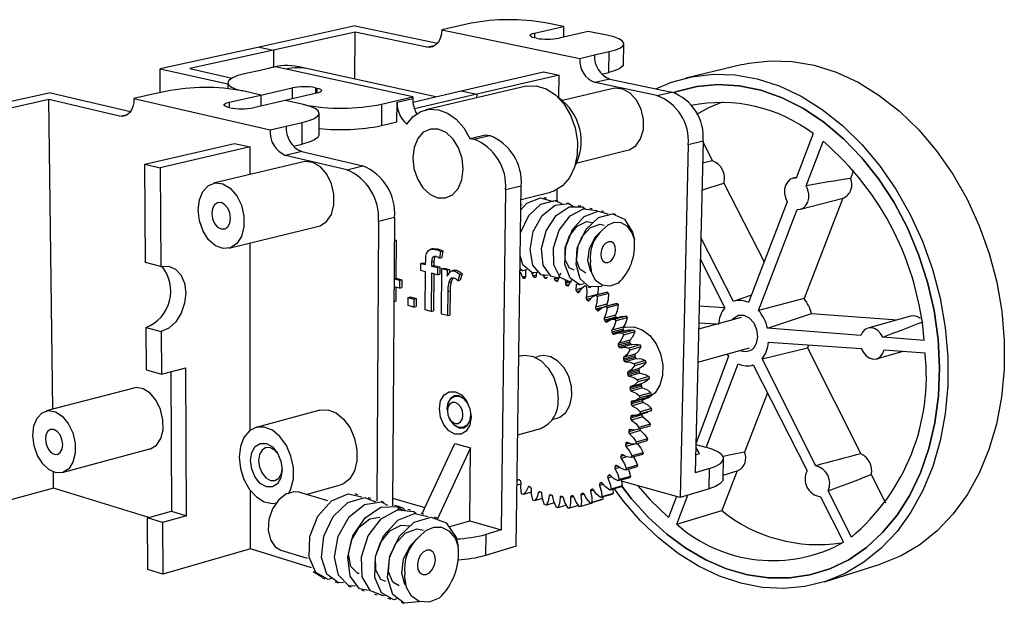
# Model space of a CAD drawing. Extents: x 0 to 226, y 0 to 147.
# Tile 4 of 4: x 173 to 226, y 116 to 147. Entities that reach past the tile are written whole.
import ezdxf

# ---------------------------------------------------------------- set-up
doc = ezdxf.new("R2010")
doc.units = 0
doc.layers.get('0').update_dxf_attribs({"linetype": 'CONTINUOUS'})

msp = doc.modelspace()

# ---------------------------------------------------------------- linework, layer by layer
at = {"color": 7, "linetype": 'CONTINUOUS'}
for p, q in [((197.15, 146.848), (196.358, 146.672)), ((202.145, 146.676), (201.156, 146.876)), ((190.892, 146.71), (185.69, 145.567)), ((190.882, 146.372), (186.468, 145.398)), ((190.87, 143.837), (190.882, 146.372)), ((194.747, 145.559), (190.882, 146.372)), ((190.892, 146.71), (195.334, 145.781)), ((196.358, 146.672), (195.562, 146.494)), ((195.562, 146.494), (203.014, 144.954)), ((200.57, 146.32), (202.145, 146.676)), ((203.472, 146.408), (201.896, 146.049)), ((202.145, 146.676), (202.135, 146.104)), ((204.475, 146.206), (203.472, 146.408)), ((200.678, 146.041), (200.596, 146.058)), ((205.369, 144.628), (205.39, 145.748)), ((185.69, 145.567), (180.348, 144.393)), ((186.468, 145.398), (181.954, 144.402)), ((185.69, 145.567), (186.468, 145.398)), ((186.468, 145.398), (186.467, 144.477)), ((203.814, 145.139), (204.61, 145.323)), ((204.589, 144.198), (204.61, 145.323)), ((203.014, 144.954), (203.814, 145.139)), ((180.356, 143.104), (180.348, 144.393)), ((180.348, 144.393), (184.006, 143.57)), ((181.954, 144.402), (184.233, 143.893)), ((185.753, 144.307), (184.913, 144.12)), ((186.589, 144.494), (185.753, 144.307)), ((193.992, 142.867), (186.589, 144.494)), ((188.42, 144.373), (187.834, 144.501)), ((195.239, 142.881), (188.42, 144.373)), ((196.611, 143.2), (201.058, 144.232)), ((201.058, 144.232), (201.897, 144.055)), ((204.191, 144.104), (204.589, 144.198)), ((211.81, 144.623), (208.736, 143.893)), ((184.006, 143.637), (184.007, 143.32)), ((201.897, 144.055), (197.447, 143.018)), ((201.878, 142.821), (201.897, 144.055)), ((204.644, 143.834), (203.845, 143.646)), ((207.181, 142.944), (203.845, 143.646)), ((204.644, 143.834), (207.981, 143.135)), ((174.433, 143.093), (168.784, 141.851)), ((174.433, 143.093), (178.747, 142.083)), ((180.661, 143.172), (179.799, 142.98)), ((185.787, 142.974), (184.811, 143.195)), ((185.787, 142.974), (187.486, 143.359)), ((188.799, 143.066), (187.099, 142.679)), ((188.734, 143.366), (188.816, 143.347)), ((194.001, 142.594), (196.611, 143.2)), ((200.113, 143.443), (194.703, 142.18)), ((196.611, 143.2), (197.447, 143.018)), ((204.826, 143.322), (202.088, 142.673)), ((207.181, 142.944), (207.981, 143.135)), ((174.343, 142.723), (169.548, 141.665)), ((174.546, 125.996), (174.343, 142.723)), ((178.149, 141.827), (174.343, 142.723)), ((179.799, 142.98), (178.934, 142.787)), ((178.934, 142.787), (186.288, 141.085)), ((184.075, 142.587), (185.787, 142.974)), ((187.099, 142.679), (185.384, 142.288)), ((185.787, 142.974), (185.788, 142.38)), ((188.091, 142.455), (187.099, 142.679)), ((192.306, 142.477), (193.992, 142.867)), ((193.143, 141.516), (193.15, 142.588)), ((193.15, 142.588), (193.992, 142.783)), ((193.992, 142.867), (193.992, 142.783)), ((197.447, 143.018), (194.081, 142.234)), ((197.447, 143.018), (197.445, 142.82)), ((184.122, 142.282), (184.041, 142.3)), ((192.306, 142.477), (192.299, 141.319)), ((187.159, 141.286), (188.026, 141.487)), ((188.024, 140.317), (188.026, 141.487)), ((188.933, 140.823), (188.936, 141.987)), ((192.299, 141.319), (193.143, 141.516)), ((186.288, 141.085), (187.159, 141.286)), ((197.086, 140.63), (197.929, 140.831)), ((197.086, 140.63), (197.302, 140.581)), ((197.302, 140.581), (198.145, 140.783)), ((197.929, 140.831), (198.145, 140.783)), ((209.677, 140.482), (208.878, 140.285)), ((209.677, 140.482), (209.249, 122.563)), ((209.675, 140.403), (210.183, 139.411)), ((215.614, 140.886), (214.7, 138.487)), ((215.248, 138.071), (216.166, 140.471)), ((179.53, 139.237), (184.375, 140.361)), ((185.204, 140.166), (180.355, 139.036)), ((184.375, 140.361), (185.204, 140.166)), ((185.205, 138.677), (185.204, 140.166)), ((187.998, 139.918), (187.127, 139.713)), ((187.547, 140.205), (188.024, 140.317)), ((187.998, 139.918), (191.298, 139.145)), ((202.866, 139.316), (205.597, 139.988)), ((208.878, 140.285), (208.437, 121.231)), ((188.099, 139.362), (183.238, 138.211)), ((190.425, 138.936), (187.127, 139.713)), ((210.183, 139.411), (209.649, 139.29)), ((179.53, 139.237), (180.355, 139.036)), ((179.567, 133.929), (179.53, 139.237)), ((180.355, 139.036), (180.387, 133.714)), ((190.425, 138.936), (191.298, 139.145)), ((217.804, 138.89), (217.64, 138.467)), ((214.715, 138.525), (214.522, 138.475)), ((199.012, 137.844), (198.772, 119.475)), ((199.854, 138.052), (199.012, 137.844)), ((199.583, 118.596), (199.854, 138.052)), ((201.789, 137.259), (201.799, 137.869)), ((210.794, 138.218), (212.974, 133.958)), ((199.843, 137.33), (201.439, 137.728)), ((201.83, 137.25), (201.701, 137.28)), ((214.213, 137.209), (212.136, 131.758)), ((214.942, 136.804), (217.246, 137.405)), ((217.227, 137.4), (215.128, 131.983)), ((199.903, 137.022), (199.839, 137.037)), ((204.317, 136.672), (204.187, 136.702)), ((212.672, 131.338), (214.759, 136.792)), ((192.142, 136.145), (192.05, 121.024)), ((193.014, 136.361), (192.142, 136.145)), ((193.014, 136.361), (192.906, 120.786)), ((184.065, 134.692), (188.913, 135.884)), ((193.005, 135.155), (193.099, 135.132)), ((193.005, 135.108), (193.099, 135.132)), ((193.099, 135.132), (193.085, 133.074)), ((211.314, 131.817), (209.553, 135.273)), ((185.22, 124.864), (185.209, 134.973)), ((195.091, 134.678), (194.965, 134.646)), ((195.091, 134.677), (195.337, 134.668)), ((195.211, 134.636), (195.337, 134.668)), ((195.494, 134.524), (195.62, 134.556)), ((195.62, 134.556), (195.571, 134.199)), ((194.69, 133.813), (194.692, 134.063)), ((195.494, 134.524), (195.445, 134.167)), ((195.445, 134.167), (195.571, 134.199)), ((209.525, 134.114), (210.843, 131.476)), ((180.387, 133.714), (179.567, 133.929)), ((194.432, 133.489), (194.435, 133.876)), ((194.686, 133.425), (194.432, 133.489)), ((194.435, 133.876), (194.561, 133.908)), ((194.435, 133.876), (194.69, 133.813)), ((194.561, 133.908), (194.69, 133.876)), ((195.01, 133.942), (195.008, 133.734)), ((195.008, 133.734), (195.134, 133.766)), ((195.008, 133.734), (195.328, 133.654)), ((195.01, 133.942), (195.136, 133.974)), ((195.136, 133.974), (195.134, 133.766)), ((195.134, 133.766), (195.454, 133.686)), ((195.328, 133.654), (195.324, 133.265)), ((195.328, 133.654), (195.454, 133.686)), ((195.454, 133.686), (195.45, 133.298)), ((195.548, 131.135), (195.571, 133.593)), ((195.571, 133.593), (195.697, 133.626)), ((195.571, 133.593), (195.86, 133.522)), ((195.697, 133.626), (195.986, 133.554)), ((195.86, 133.522), (195.856, 133.178)), ((195.86, 133.522), (195.986, 133.554)), ((195.986, 133.554), (195.984, 133.364)), ((196.239, 133.505), (196.114, 133.473)), ((196.234, 133.472), (196.36, 133.504)), ((192.991, 133.05), (193.085, 133.074)), ((192.991, 133.034), (193.274, 132.963)), ((193.085, 133.074), (193.4, 132.995)), ((193.274, 132.963), (193.271, 132.535)), ((193.274, 132.963), (193.4, 132.995)), ((193.4, 132.995), (193.397, 132.567)), ((194.669, 131.361), (194.686, 133.425)), ((195.005, 133.345), (194.986, 131.28)), ((195.324, 133.265), (195.005, 133.345)), ((195.13, 133.314), (195.112, 131.313)), ((195.324, 133.265), (195.45, 133.298)), ((196.534, 133.281), (196.43, 132.93)), ((196.43, 132.93), (196.555, 132.963)), ((196.534, 133.281), (196.66, 133.313)), ((196.66, 133.313), (196.555, 132.963)), ((199.996, 133.071), (200.054, 133.081)), ((200.434, 133.359), (200.486, 133.198)), ((200.556, 133.128), (200.616, 133.128)), ((200.669, 133.198), (200.694, 133.428)), ((201, 133.22), (201.128, 133.188)), ((201.058, 133.206), (201.067, 133.164)), ((201.132, 133.084), (201.192, 133.073)), ((202.233, 132.969), (202.238, 132.789)), ((193.271, 132.535), (192.988, 132.607)), ((193.082, 132.583), (193.076, 131.835)), ((193.271, 132.535), (193.397, 132.567)), ((195.935, 132.84), (196.061, 132.872)), ((201.712, 132.937), (201.773, 132.916)), ((202.288, 132.691), (202.347, 132.66)), ((203.31, 132.689), (203.386, 132.627)), ((193.738, 131.601), (193.741, 132.029)), ((193.741, 132.029), (193.867, 132.061)), ((193.741, 132.029), (194.057, 131.948)), ((193.867, 132.061), (194.183, 131.98)), ((194.057, 131.948), (194.054, 131.519)), ((194.057, 131.948), (194.183, 131.98)), ((194.183, 131.98), (194.179, 131.552)), ((195.88, 132.359), (195.868, 131.053)), ((195.88, 132.359), (196.006, 132.391)), ((196.006, 132.391), (195.993, 131.086)), ((202.849, 132.349), (202.906, 132.308)), ((203.964, 132.187), (203.353, 132.025)), ((203.385, 131.917), (203.439, 131.867)), ((204.498, 132.327), (203.887, 132.164)), ((203.887, 132.164), (203.959, 132.09)), ((204.57, 132.252), (203.959, 132.09)), ((203.964, 132.187), (203.964, 132.185)), ((204.498, 132.327), (204.57, 132.252)), ((212.289, 132.159), (211.347, 131.829)), ((215.128, 131.983), (212.672, 131.338)), ((192.982, 131.811), (193.076, 131.835)), ((194.054, 131.519), (193.738, 131.601)), ((194.054, 131.519), (194.179, 131.552)), ((194.986, 131.28), (194.669, 131.361)), ((204.476, 131.675), (203.865, 131.511)), ((203.886, 131.402), (203.936, 131.343)), ((204.95, 131.695), (204.339, 131.532)), ((205.032, 131.715), (204.421, 131.552)), ((204.421, 131.552), (204.486, 131.467)), ((205.097, 131.63), (204.486, 131.467)), ((204.951, 131.691), (205.032, 131.715)), ((205.032, 131.715), (205.097, 131.63)), ((209.464, 131.585), (210.83, 131.501)), ((211.347, 131.829), (211.316, 131.818)), ((194.986, 131.28), (195.112, 131.313)), ((195.868, 131.053), (195.548, 131.135)), ((195.868, 131.053), (195.993, 131.086)), ((204.944, 131.086), (204.333, 130.922)), ((204.954, 130.976), (204.344, 130.812)), ((205.301, 131.002), (204.69, 130.837)), ((205.513, 131.026), (204.902, 130.862)), ((204.902, 130.862), (204.96, 130.768)), ((204.954, 130.976), (204.994, 130.919)), ((205.571, 130.933), (204.96, 130.768)), ((205.513, 131.026), (205.571, 130.933)), ((211.739, 130.949), (209.434, 130.318)), ((213.152, 130.379), (215.532, 131.178)), ((215.532, 131.178), (220.169, 130.831)), ((220.872, 131.029), (218.578, 130.384)), ((179.591, 130.415), (180.409, 130.191)), ((179.607, 128.12), (179.591, 130.415)), ((204.344, 130.812), (204.389, 130.746)), ((205.361, 130.432), (204.75, 130.267)), ((205.36, 130.323), (204.75, 130.158)), ((205.494, 130.426), (205.346, 130.386)), ((205.36, 130.323), (205.399, 130.252)), ((210.417, 130.587), (209.442, 130.65)), ((218.192, 129.985), (213.152, 130.379)), ((180.409, 130.191), (180.422, 127.89)), ((204.75, 130.158), (204.789, 130.086)), ((205.399, 130.252), (204.789, 130.086)), ((205.63, 130.272), (205.02, 130.106)), ((205.932, 130.273), (205.322, 130.107)), ((205.322, 130.107), (205.371, 130.005)), ((205.981, 130.171), (205.371, 130.005)), ((205.932, 130.273), (205.981, 130.171)), ((221.615, 129.718), (219.379, 129.892)), ((205.707, 129.618), (205.097, 129.452)), ((205.097, 129.452), (205.129, 129.375)), ((205.718, 129.724), (205.108, 129.557)), ((205.739, 129.542), (205.129, 129.375)), ((205.818, 129.49), (205.208, 129.323)), ((206.282, 129.468), (205.672, 129.3)), ((205.672, 129.3), (205.712, 129.193)), ((205.707, 129.618), (205.739, 129.542)), ((206.322, 129.36), (205.712, 129.193)), ((206.282, 129.468), (206.322, 129.36)), ((209.392, 128.537), (212.188, 129.317)), ((212.865, 128.723), (215.319, 129.322)), ((213.209, 129.62), (218.216, 129.282)), ((215.319, 129.322), (218.199, 123.585)), ((199.829, 128.89), (199.726, 128.862)), ((200.818, 128.857), (200.633, 128.797)), ((205.988, 128.874), (205.378, 128.706)), ((205.378, 128.706), (205.403, 128.626)), ((206.01, 128.974), (205.4, 128.806)), ((206.013, 128.794), (205.403, 128.626)), ((206.088, 128.729), (205.478, 128.561)), ((205.988, 128.874), (206.013, 128.794)), ((211.041, 128.873), (209.286, 124.131)), ((215.758, 122.938), (212.865, 128.723)), ((219.051, 128.718), (220.488, 129.129)), ((219.458, 129.198), (221.663, 129.049)), ((180.422, 127.89), (181.741, 128.233)), ((181.779, 120.238), (181.741, 128.233)), ((206.23, 128.195), (205.621, 128.026)), ((206.556, 128.625), (205.946, 128.456)), ((205.946, 128.456), (205.976, 128.345)), ((206.586, 128.514), (205.976, 128.345)), ((206.556, 128.625), (206.586, 128.514)), ((209.84, 123.938), (211.569, 128.455)), ((212.269, 128.354), (212.393, 128.38)), ((212.389, 128.387), (215.301, 122.669)), ((179.607, 128.12), (180.422, 127.89)), ((180.927, 128.021), (180.969, 120.487)), ((206.198, 128.102), (205.589, 127.933)), ((205.589, 127.933), (205.606, 127.851)), ((206.216, 128.021), (205.606, 127.851)), ((206.285, 127.944), (205.676, 127.775)), ((206.75, 127.76), (206.14, 127.59)), ((206.769, 127.648), (206.159, 127.478)), ((206.198, 128.102), (206.216, 128.021)), ((206.75, 127.76), (206.769, 127.648)), ((178.93, 127.142), (174.186, 125.902)), ((206.334, 127.318), (205.725, 127.148)), ((205.725, 127.148), (205.735, 127.065)), ((206.344, 127.236), (205.735, 127.065)), ((206.406, 127.15), (205.797, 126.979)), ((205.807, 127.243), (206.416, 127.413)), ((206.14, 127.59), (206.159, 127.478)), ((206.334, 127.318), (206.344, 127.236)), ((196.368, 126.735), (196.26, 126.705)), ((206.01, 126.463), (206.618, 126.635)), ((206.859, 126.889), (206.25, 126.718)), ((206.25, 126.718), (206.258, 126.606)), ((206.867, 126.777), (206.258, 126.606)), ((206.859, 126.889), (206.867, 126.777)), ((213.153, 126.887), (211.906, 123.669)), ((206.393, 126.535), (205.785, 126.364)), ((205.785, 126.364), (205.786, 126.282)), ((206.395, 126.454), (205.786, 126.282)), ((206.45, 126.36), (205.841, 126.188)), ((206.393, 126.535), (206.395, 126.454)), ((206.394, 126.51), (206.559, 126.556)), ((188.971, 125.947), (185.536, 125.016)), ((195.848, 126.031), (195.882, 125.732)), ((195.859, 125.981), (195.862, 125.882)), ((206.368, 125.689), (205.76, 125.516)), ((205.767, 125.595), (205.76, 125.516)), ((206.414, 125.588), (205.806, 125.415)), ((206.088, 125.667), (206.696, 125.839)), ((206.879, 125.918), (206.271, 125.745)), ((206.274, 125.855), (206.271, 125.745)), ((206.882, 126.028), (206.274, 125.855)), ((206.373, 125.748), (206.368, 125.689)), ((206.879, 125.918), (206.693, 125.848)), ((206.882, 126.028), (206.879, 125.918)), ((195.965, 125.507), (196.014, 125.42)), ((196.728, 125.005), (196.837, 125.035)), ((201.553, 125.457), (201.743, 125.501)), ((206.805, 125.085), (206.197, 124.911)), ((206.211, 125.016), (206.197, 124.911)), ((206.819, 125.19), (206.211, 125.016)), ((206.819, 125.19), (206.805, 125.085)), ((199.666, 124.612), (200.911, 124.963)), ((205.671, 124.855), (205.657, 124.78)), ((206.301, 124.848), (205.694, 124.674)), ((194.495, 120.358), (196.267, 124.148)), ((196.267, 124.148), (197.114, 123.911)), ((205.501, 124.158), (205.479, 124.088)), ((206.646, 124.293), (206.039, 124.118)), ((206.064, 124.217), (206.039, 124.118)), ((206.671, 124.392), (206.064, 124.217)), ((206.671, 124.392), (206.646, 124.293)), ((209.485, 123.599), (209.282, 123.956)), ((209.285, 124.086), (209.833, 123.94)), ((175.066, 122.57), (179.799, 123.849)), ((197.114, 123.911), (195.309, 120.047)), ((197.07, 119.972), (197.114, 123.911)), ((205.258, 123.514), (205.229, 123.451)), ((206.406, 123.556), (205.799, 123.381)), ((205.835, 123.472), (205.799, 123.381)), ((206.442, 123.648), (205.835, 123.472)), ((206.442, 123.648), (206.406, 123.556)), ((209.272, 123.537), (209.485, 123.599)), ((204.949, 122.937), (204.913, 122.88)), ((206.089, 122.888), (205.483, 122.711)), ((206.135, 122.97), (205.528, 122.794)), ((206.135, 122.97), (206.089, 122.888)), ((210.752, 122.23), (210.78, 123.321)), ((174.598, 121.735), (174.587, 122.6)), ((204.577, 122.434), (204.535, 122.386)), ((205.756, 122.37), (205.15, 122.193)), ((205.528, 122.794), (205.483, 122.711)), ((205.756, 122.37), (205.702, 122.299)), ((210.031, 122.793), (209.249, 122.563)), ((210.004, 121.697), (210.031, 122.793)), ((211.518, 122.667), (210.685, 120.517)), ((210.758, 122.442), (211.57, 122.683)), ((218.761, 122.467), (219.531, 120.933)), ((188.237, 121.388), (190.084, 121.909)), ((199.842, 121.957), (199.629, 121.895)), ((199.807, 122.131), (199.751, 122.172)), ((200.353, 121.779), (200.295, 121.811)), ((204.151, 122.015), (204.104, 121.976)), ((205.251, 121.8), (204.646, 121.622)), ((205.312, 121.859), (204.707, 121.681)), ((205.702, 122.299), (205.096, 122.122)), ((205.15, 122.193), (205.096, 122.122)), ((205.312, 121.859), (205.251, 121.8)), ((208.437, 121.231), (205.266, 122.112)), ((174.598, 121.735), (170.995, 120.756)), ((179.741, 120.144), (174.598, 121.735)), ((185.227, 118.447), (185.224, 121.6)), ((189.415, 121.039), (187.835, 121.507)), ((191.031, 121.375), (190.884, 121.418)), ((199.953, 121.381), (199.875, 121.432)), ((200.407, 121.513), (199.953, 121.381)), ((200.917, 121.517), (200.858, 121.54)), ((201.491, 121.351), (201.431, 121.364)), ((202.063, 121.284), (202.003, 121.287)), ((202.625, 121.318), (202.567, 121.31)), ((203.166, 121.452), (203.111, 121.434)), ((203.678, 121.686), (203.626, 121.657)), ((204.744, 121.398), (204.14, 121.22)), ((204.208, 121.266), (204.14, 121.22)), ((204.812, 121.444), (204.208, 121.266)), ((204.267, 121.257), (204.265, 121.132)), ((204.707, 121.681), (204.646, 121.622)), ((204.812, 121.444), (204.744, 121.398)), ((204.793, 121.665), (204.812, 121.444)), ((208.234, 121.288), (207.812, 120.149)), ((208.253, 119.789), (208.852, 121.354)), ((210.004, 121.697), (208.437, 121.231)), ((216.012, 121.272), (217.266, 118.811)), ((217.683, 119.087), (216.429, 121.595)), ((192.448, 120.959), (192.3, 121.003)), ((192.909, 121.189), (194.646, 120.681)), ((193.227, 120.737), (193.141, 120.759)), ((193.31, 120.712), (193.227, 120.737)), ((200.569, 121.041), (200.488, 121.08)), ((201.007, 121.169), (200.569, 121.041)), ((201.2, 120.805), (201.118, 120.829)), ((201.644, 120.935), (201.2, 120.805)), ((202.296, 120.811), (201.835, 120.675)), ((202.951, 120.8), (202.464, 120.657)), ((203.076, 120.75), (202.998, 120.732)), ((203.68, 120.928), (203.076, 120.75)), ((204.191, 121.1), (203.587, 120.921)), ((203.661, 120.954), (203.587, 120.921)), ((204.265, 121.132), (203.661, 120.954)), ((204.265, 121.132), (204.191, 121.1)), ((179.662, 120.122), (180.969, 120.487)), ((181.779, 120.238), (180.471, 119.872)), ((180.969, 120.487), (181.779, 120.238)), ((194.601, 120.327), (194.451, 120.371)), ((201.835, 120.675), (201.753, 120.686)), ((202.464, 120.657), (202.384, 120.653)), ((208.253, 119.789), (210.685, 120.517)), ((180.471, 119.872), (179.662, 120.122)), ((179.681, 117.343), (179.662, 120.122)), ((180.471, 119.872), (180.488, 117.085)), ((195.944, 119.643), (197.07, 119.972)), ((197.07, 119.972), (198.772, 119.475)), ((197.942, 119.23), (197.928, 118.103)), ((198.772, 119.475), (197.942, 119.23)), ((199.583, 118.596), (197.928, 118.103)), ((185.227, 118.447), (180.488, 117.085)), ((188.521, 117.428), (185.227, 118.447)), ((186.875, 118.388), (188.291, 117.952)), ((216.227, 116.669), (219.238, 117.621)), ((180.488, 117.085), (179.681, 117.343)), ((189.114, 116.911), (188.614, 117.217))]:
    msp.add_line(p, q, dxfattribs=at)
at = {"color": 8, "linetype": 'CONTINUOUS'}
for p, q in [((200.57, 146.32), (200.566, 146.065)), ((194.747, 145.559), (195.213, 145.664)), ((187.486, 143.359), (187.485, 142.767)), ((188.734, 143.366), (188.733, 143.051)), ((188.816, 143.347), (188.815, 143.07)), ((184.075, 142.587), (184.075, 142.292)), ((178.149, 141.827), (178.606, 141.929)), ((200.099, 133.174), (199.922, 133.128)), ((200.074, 133.091), (199.996, 133.071)), ((200.06, 133.083), (200.054, 133.081)), ((200.674, 133.246), (200.486, 133.198)), ((200.658, 133.155), (200.556, 133.128)), ((200.638, 133.134), (200.616, 133.128)), ((201.25, 133.114), (201.132, 133.084)), ((201.229, 133.083), (201.192, 133.073)), ((201.844, 132.972), (201.712, 132.937)), ((201.883, 133.087), (201.718, 133.043)), ((201.825, 132.93), (201.773, 132.916)), ((202.502, 132.858), (202.238, 132.789)), ((202.44, 132.731), (202.288, 132.691)), ((202.414, 132.678), (202.347, 132.66)), ((203.127, 132.537), (202.808, 132.453)), ((203.033, 132.398), (202.849, 132.349)), ((203.621, 131.98), (203.385, 131.917)), ((203.542, 131.894), (203.439, 131.867)), ((204.227, 131.493), (203.886, 131.402)), ((204.085, 131.383), (203.936, 131.343)), ((204.662, 130.82), (204.389, 130.746)), ((205.978, 125.655), (205.767, 125.595)), ((205.972, 124.871), (205.657, 124.78)), ((205.802, 124.893), (205.671, 124.855)), ((205.695, 124.15), (205.479, 124.088)), ((205.597, 124.185), (205.501, 124.158)), ((205.988, 124.118), (205.505, 123.979)), ((205.402, 123.501), (205.229, 123.451)), ((205.541, 123.427), (205.245, 123.341)), ((205.335, 123.537), (205.258, 123.514)), ((205.058, 122.923), (204.913, 122.88)), ((205.012, 122.955), (204.949, 122.937)), ((204.748, 122.344), (204.53, 122.28)), ((204.663, 122.423), (204.535, 122.386)), ((204.627, 122.448), (204.577, 122.434)), ((205.166, 122.844), (204.918, 122.772)), ((199.744, 122.177), (199.676, 122.158)), ((200.304, 121.806), (200.223, 121.783)), ((204.285, 121.933), (204.088, 121.875)), ((204.218, 122.009), (204.104, 121.976)), ((204.185, 122.025), (204.151, 122.015)), ((200.891, 121.527), (200.791, 121.498)), ((201.501, 121.348), (201.37, 121.31)), ((202.103, 121.265), (201.95, 121.22)), ((202.688, 121.282), (202.522, 121.233)), ((203.248, 121.398), (203.075, 121.347)), ((203.182, 121.455), (203.111, 121.434)), ((203.169, 121.453), (203.166, 121.452)), ((203.783, 121.616), (203.6, 121.562)), ((203.724, 121.685), (203.626, 121.657)), ((203.697, 121.691), (203.678, 121.686)), ((193.226, 120.58), (193.227, 120.737)), ((193.308, 120.573), (193.31, 120.712))]:
    msp.add_line(p, q, dxfattribs=at)
at = {"color": 7, "linetype": 'CONTINUOUS', "flags": 128}
for points in [[(195.562, 146.494), (195.545, 146.282), (195.497, 146.084), (195.42, 145.909), (195.318, 145.762), (195.195, 145.651), (195.055, 145.578), (194.903, 145.547), (194.747, 145.559)], [(200.596, 146.058), (200.486, 146.086), (200.403, 146.117), (200.351, 146.152), (200.331, 146.188), (200.344, 146.224), (200.39, 146.259), (200.466, 146.291), (200.57, 146.32)], [(204.61, 145.323), (204.956, 145.421), (205.207, 145.532), (205.353, 145.65), (205.389, 145.773), (205.313, 145.894), (205.13, 146.009), (204.847, 146.115), (204.475, 146.206)], [(211.81, 144.623), (212.148, 144.696), (213.3, 144.829), (214.481, 144.792), (215.676, 144.585), (216.87, 144.207), (218.048, 143.662), (219.194, 142.955), (220.292, 142.095), (221.33, 141.09), (222.291, 139.953), (223.162, 138.699), (223.933, 137.344), (224.591, 135.906), (225.127, 134.403), (225.535, 132.856), (225.809, 131.287), (225.945, 129.715), (225.943, 128.162), (225.801, 126.65), (225.524, 125.197), (225.116, 123.823), (224.583, 122.544), (223.932, 121.378), (223.175, 120.337), (222.321, 119.434), (221.382, 118.679), (220.371, 118.08), (219.301, 117.642), (219.238, 117.621)], [(205.369, 144.628), (205.331, 144.529), (205.186, 144.409), (204.935, 144.297), (204.589, 144.198)], [(184.913, 144.12), (184.541, 144.02), (184.259, 143.906), (184.079, 143.783), (184.007, 143.655), (184.048, 143.528), (184.2, 143.405), (184.457, 143.293), (184.811, 143.195)], [(207.126, 143.314), (207.966, 143.667), (209.073, 143.965), (210.223, 144.096), (211.402, 144.057), (212.595, 143.845), (213.788, 143.461), (214.965, 142.909), (216.111, 142.194), (217.211, 141.324), (218.249, 140.309), (219.212, 139.161), (220.086, 137.895), (220.859, 136.527), (221.52, 135.076), (222.06, 133.56), (222.472, 132), (222.75, 130.418), (222.89, 128.833), (222.891, 127.269), (222.755, 125.745), (222.482, 124.282), (222.078, 122.899), (221.549, 121.612), (220.903, 120.439), (220.15, 119.393), (219.3, 118.486), (218.364, 117.728), (217.357, 117.127), (216.29, 116.689), (215.178, 116.417), (214.035, 116.312), (212.874, 116.374), (211.71, 116.6), (210.556, 116.985), (209.425, 117.523), (208.33, 118.208), (207.284, 119.029), (206.297, 119.976), (205.379, 121.038), (204.889, 121.694)], [(188.816, 143.347), (188.924, 143.318), (189.004, 143.284), (189.052, 143.247), (189.067, 143.208), (189.048, 143.169), (188.995, 143.132), (188.911, 143.097), (188.799, 143.066)], [(200.113, 143.443), (200.129, 143.447), (200.658, 143.469), (201.194, 143.309), (201.705, 142.977), (202.156, 142.491), (202.519, 141.884), (202.77, 141.193), (202.893, 140.464), (202.881, 139.742), (202.734, 139.075), (202.462, 138.504), (202.084, 138.065), (201.623, 137.787), (201.439, 137.728)], [(205.597, 139.988), (205.681, 140.013), (206.037, 140.237), (206.303, 140.615), (206.45, 141.106), (206.461, 141.658), (206.335, 142.209), (206.086, 142.7), (205.742, 143.076), (205.339, 143.297), (204.923, 143.339), (204.826, 143.322)], [(208.137, 143.13), (208.252, 143.168), (209.34, 143.436), (210.469, 143.537), (211.624, 143.468), (212.79, 143.227), (213.953, 142.816), (215.096, 142.24), (216.205, 141.503), (217.263, 140.615), (218.257, 139.586), (219.172, 138.429), (219.994, 137.161), (220.713, 135.797), (221.318, 134.357), (221.8, 132.86), (222.152, 131.327), (222.37, 129.78), (222.45, 128.24), (222.393, 126.728), (222.2, 125.265), (221.874, 123.871), (221.42, 122.564), (220.845, 121.362), (220.159, 120.279), (219.372, 119.329), (218.495, 118.522), (217.54, 117.869), (216.52, 117.374), (215.45, 117.044), (214.342, 116.879), (213.213, 116.881), (212.074, 117.047), (210.942, 117.373), (209.828, 117.855), (208.746, 118.484), (207.709, 119.252), (206.728, 120.149), (205.814, 121.163), (205.291, 121.838)], [(221.42, 122.564), (221.874, 123.871), (222.2, 125.265), (222.393, 126.728), (222.45, 128.24), (222.37, 129.78), (222.152, 131.327), (221.8, 132.86), (221.318, 134.357), (220.713, 135.797), (219.994, 137.161), (219.172, 138.429), (218.257, 139.586), (217.263, 140.615), (216.205, 141.503), (215.096, 142.24), (213.953, 142.816), (212.79, 143.227), (211.624, 143.468), (210.469, 143.537), (209.34, 143.436), (208.252, 143.168), (208.124, 143.125)], [(178.934, 142.787), (178.921, 142.567), (178.877, 142.362), (178.805, 142.181), (178.708, 142.03), (178.588, 141.916), (178.452, 141.842), (178.304, 141.812), (178.149, 141.827)], [(184.041, 142.3), (183.933, 142.331), (183.855, 142.365), (183.809, 142.403), (183.797, 142.443), (183.819, 142.482), (183.874, 142.52), (183.96, 142.556), (184.075, 142.587)], [(210.71, 142.589), (209.967, 142.279), (209.327, 141.925)], [(188.026, 141.487), (188.407, 141.594), (188.692, 141.714), (188.871, 141.844), (188.936, 141.978), (188.886, 142.112), (188.723, 142.238), (188.454, 142.354), (188.091, 142.455)], [(193.67, 141.398), (194.01, 141.808), (194.424, 142.084), (194.888, 142.211), (195.379, 142.18), (195.871, 141.993), (196.335, 141.66), (196.748, 141.197), (197.086, 140.63)], [(196.723, 138.959), (196.661, 139.55), (196.471, 140.114), (196.171, 140.595), (195.792, 140.946), (195.37, 141.132), (194.947, 141.136), (194.565, 140.958), (194.262, 140.616), (194.065, 140.144), (193.994, 139.588), (194.056, 139.003), (194.244, 138.444), (194.54, 137.966), (194.916, 137.615), (195.335, 137.425), (195.757, 137.416), (196.141, 137.589), (196.449, 137.928), (196.649, 138.4), (196.723, 138.959)], [(188.933, 140.823), (188.933, 140.815), (188.868, 140.679), (188.69, 140.547), (188.405, 140.425), (188.024, 140.317)], [(188.913, 135.884), (188.996, 135.909), (189.343, 136.137), (189.598, 136.526), (189.735, 137.035), (189.737, 137.608), (189.604, 138.184), (189.351, 138.698), (189.005, 139.094), (188.605, 139.329), (188.194, 139.379), (188.099, 139.362)], [(214.7, 138.487), (214.524, 138.476), (214.362, 138.402), (214.229, 138.272), (214.133, 138.094), (214.081, 137.883), (214.078, 137.654), (214.123, 137.423), (214.213, 137.209)], [(182.403, 136.758), (182.467, 137.31), (182.659, 137.769), (182.958, 138.087), (183.332, 138.228), (183.741, 138.176), (184.14, 137.936), (184.486, 137.534), (184.741, 137.014), (184.876, 136.431), (184.877, 135.851), (184.743, 135.337), (184.491, 134.945), (184.147, 134.717), (183.75, 134.677), (183.342, 134.828), (182.968, 135.155), (182.667, 135.62), (182.472, 136.174), (182.403, 136.758)], [(209.614, 137.837), (210.047, 137.975), (210.794, 138.218)], [(214.759, 136.792), (214.935, 136.803), (215.097, 136.875), (215.231, 137.005), (215.328, 137.183), (215.38, 137.394), (215.384, 137.624), (215.339, 137.856), (215.248, 138.071)], [(199.818, 135.469), (199.828, 135.561), (200.257, 136.461), (200.914, 137.082), (201.663, 137.275), (202.046, 137.109)], [(199.836, 136.776), (200.158, 137.134), (200.899, 137.418), (201.584, 137.228), (201.589, 137.222)], [(201.216, 137.392), (201.152, 137.407), (201.088, 137.422)], [(183.137, 136.575), (183.176, 136.293), (183.286, 136.034), (183.451, 135.839), (183.645, 135.736), (183.838, 135.741), (184.002, 135.854), (184.112, 136.058), (184.15, 136.322), (184.111, 136.606), (184, 136.865), (183.835, 137.061), (183.641, 137.163), (183.447, 137.157), (183.283, 137.043), (183.174, 136.838), (183.137, 136.575)], [(201.311, 133.223), (200.938, 133.262), (200.487, 133.784), (200.327, 134.627), (200.505, 135.604), (200.993, 136.471), (201.678, 137.014), (202.424, 137.112), (202.677, 136.959)], [(201.923, 133.052), (201.447, 133.18), (201.046, 133.782), (200.953, 134.673), (201.197, 135.643), (201.74, 136.466), (202.449, 136.928), (203.181, 136.929), (203.314, 136.824)], [(202.56, 132.873), (202.529, 132.862), (201.965, 133.116), (201.621, 133.79), (201.596, 134.722), (201.905, 135.678), (202.495, 136.446), (203.223, 136.823), (203.935, 136.728), (203.959, 136.703)], [(203.25, 132.768), (203.026, 132.723), (202.495, 133.07), (202.211, 133.808), (202.256, 134.771), (202.628, 135.707), (203.257, 136.409), (204, 136.697), (204.527, 136.551)], [(202.449, 137.106), (202.385, 137.121), (202.32, 137.136)], [(203.07, 136.962), (203.006, 136.977), (202.941, 136.992)], [(203.691, 136.818), (203.626, 136.833), (203.561, 136.848)], [(204.236, 132.692), (204.165, 132.635), (203.531, 132.602), (203.038, 133.04), (202.817, 133.837), (202.932, 134.818), (203.365, 135.728), (204.025, 136.356), (204.777, 136.551), (205.434, 136.266), (205.87, 135.563), (205.965, 135.149), (205.965, 135.149)], [(204.946, 136.526), (204.881, 136.541), (204.816, 136.556)], [(202.719, 133.514), (202.448, 133.639), (202.231, 134.093), (202.231, 134.721), (202.455, 135.366), (202.871, 135.883), (203.381, 136.136), (203.703, 136.092)], [(203.335, 133.34), (203.012, 133.559), (202.836, 134.056), (202.883, 134.706), (203.15, 135.337), (203.592, 135.809), (204.112, 136.002), (204.325, 135.943)], [(203.651, 133.429), (203.586, 133.49), (203.452, 134.027), (203.546, 134.688), (203.855, 135.301), (204.223, 135.664)], [(204.223, 135.664), (204.542, 135.957), (204.89, 136.1), (205.23, 136.083), (205.56, 135.901), (205.829, 135.536), (205.965, 135.149)], [(194.729, 134.407), (194.822, 134.563), (194.96, 134.645), (195.211, 134.636)], [(195.211, 134.636), (195.37, 134.583), (195.494, 134.524)], [(195.337, 134.668), (195.496, 134.614), (195.62, 134.556)], [(204.687, 134), (204.82, 134.152), (204.913, 134.355), (204.95, 134.577), (204.927, 134.786), (204.846, 134.948), (204.721, 135.04), (204.569, 135.048), (204.415, 134.969), (204.281, 134.817), (204.188, 134.614), (204.15, 134.391), (204.174, 134.183), (204.255, 134.02), (204.381, 133.929), (204.533, 133.922), (204.687, 134)], [(194.692, 134.063), (194.702, 134.26), (194.729, 134.407)], [(195.266, 134.233), (195.148, 134.243), (195.05, 134.178), (195.018, 134.067), (195.01, 133.942)], [(195.256, 134.263), (195.176, 134.21), (195.144, 134.099), (195.136, 133.974)], [(195.445, 134.167), (195.345, 134.209), (195.266, 134.233)], [(200.738, 133.377), (200.437, 133.363), (199.943, 133.798), (199.801, 134.294)], [(180.387, 133.714), (180.802, 133.73), (181.176, 133.571), (181.474, 133.254), (181.665, 132.811), (181.733, 132.284), (181.671, 131.725), (181.484, 131.188), (181.191, 130.726), (180.821, 130.382), (180.409, 130.191)], [(196.24, 133.502), (196.252, 133.508), (196.36, 133.504)], [(196.36, 133.504), (196.534, 133.422), (196.66, 133.313)], [(199.79, 133.517), (199.838, 133.506), (199.901, 133.49)], [(200.163, 133.523), (199.944, 133.481), (199.791, 133.58)], [(200.098, 133.161), (200.1, 133.502), (200.114, 133.566)], [(205.098, 132.813), (204.647, 132.642), (204.219, 132.694), (203.871, 132.953), (203.661, 133.366), (203.59, 133.847), (203.593, 133.969)], [(195.856, 133.178), (196.029, 133.431), (196.126, 133.475), (196.234, 133.472)], [(196.218, 133.085), (196.111, 133.082), (196.021, 133.019), (195.935, 132.84)], [(196.194, 133.084), (196.146, 133.051), (196.061, 132.872)], [(196.43, 132.93), (196.317, 133.039), (196.218, 133.085)], [(196.234, 133.472), (196.408, 133.389), (196.534, 133.281)], [(199.789, 133.415), (199.814, 133.379), (199.922, 133.128)], [(200.387, 133.371), (200.45, 133.355), (200.514, 133.34)], [(201.614, 133.069), (201.679, 133.053), (201.743, 133.037)], [(201.841, 132.962), (201.941, 133.256), (202.003, 133.346)], [(202.421, 132.692), (202.553, 132.96), (202.564, 132.972)], [(195.935, 132.84), (195.892, 132.576), (195.88, 132.359)], [(196.061, 132.872), (196.017, 132.608), (196.006, 132.391)], [(202.234, 132.917), (202.298, 132.901), (202.362, 132.885)], [(202.822, 132.753), (202.827, 132.718), (202.808, 132.453)], [(202.855, 132.764), (202.92, 132.748), (202.985, 132.732)], [(202.984, 132.327), (203.144, 132.563), (203.31, 132.689)], [(203.386, 132.627), (203.399, 132.279), (203.353, 132.025)], [(203.477, 132.611), (203.542, 132.595), (203.607, 132.579)], [(204.003, 132.626), (204.01, 132.441), (203.964, 132.187)], [(203.52, 131.871), (203.706, 132.071), (203.887, 132.164)], [(203.959, 132.09), (203.937, 131.75), (203.865, 131.511)], [(204.57, 132.252), (204.548, 131.913), (204.476, 131.675)], [(204.019, 131.332), (204.228, 131.494), (204.421, 131.552)], [(204.486, 131.467), (204.43, 131.141), (204.333, 130.922)], [(205.097, 131.63), (205.041, 131.305), (204.944, 131.086)], [(204.472, 130.721), (204.701, 130.84), (204.902, 130.862)], [(205.302, 131), (205.311, 131.004), (205.513, 131.026)], [(205.571, 130.933), (205.481, 130.627), (205.361, 130.432)], [(211.242, 130.813), (211.332, 130.923), (211.584, 131.074), (211.878, 131.077), (212.168, 130.931), (212.41, 130.658), (212.568, 130.301), (212.616, 129.913), (212.547, 129.554)], [(204.96, 130.768), (204.871, 130.462), (204.75, 130.267)], [(205.494, 130.426), (205.506, 130.429), (205.942, 130.45), (206.385, 130.295), (206.797, 129.978), (207.139, 129.528), (207.381, 128.985), (207.501, 128.397), (207.488, 127.818), (207.344, 127.299), (207.082, 126.887), (206.725, 126.619), (206.559, 126.556)], [(219.379, 129.892), (219.261, 130.091), (219.109, 130.25), (218.935, 130.355), (218.752, 130.401), (218.574, 130.383), (218.414, 130.303), (218.283, 130.167), (218.192, 129.985)], [(204.871, 130.047), (205.115, 130.122), (205.322, 130.107)], [(205.371, 130.005), (205.25, 129.725), (205.108, 129.557)], [(205.634, 130.259), (205.725, 130.287), (205.932, 130.273)], [(205.981, 130.171), (205.86, 129.891), (205.718, 129.724)], [(205.208, 129.323), (205.463, 129.351), (205.672, 129.3)], [(205.818, 129.49), (206.074, 129.518), (206.282, 129.468)], [(206.322, 129.36), (206.17, 129.111), (206.01, 128.974)], [(215.319, 129.322), (215.372, 129.402), (215.412, 129.471)], [(218.216, 129.282), (218.332, 129.056), (218.491, 128.874), (218.678, 128.751), (218.878, 128.7), (219.071, 128.724), (219.242, 128.822), (219.375, 128.985), (219.458, 129.198)], [(199.829, 128.89), (200.055, 128.925), (200.498, 128.854), (200.929, 128.61), (201.311, 128.215), (201.608, 127.705), (201.793, 127.124), (201.85, 126.525)], [(201.743, 125.501), (201.944, 125.574), (202.256, 125.827), (202.477, 126.215), (202.584, 126.699), (202.565, 127.232), (202.424, 127.76), (202.173, 128.233), (201.838, 128.601), (201.452, 128.831), (201.054, 128.899), (200.818, 128.857)], [(205.712, 129.193), (205.561, 128.943), (205.4, 128.806)], [(206.088, 128.729), (206.35, 128.711), (206.556, 128.625)], [(210.959, 128.974), (210.96, 128.974), (211.041, 128.873)], [(205.478, 128.561), (205.74, 128.543), (205.946, 128.456)], [(205.976, 128.345), (205.798, 128.13), (205.621, 128.026)], [(206.586, 128.514), (206.407, 128.299), (206.23, 128.195)], [(205.676, 127.775), (205.94, 127.711), (206.14, 127.59)], [(206.285, 127.944), (206.549, 127.881), (206.75, 127.76)], [(206.769, 127.648), (206.566, 127.472), (206.415, 127.417)], [(179.799, 123.849), (179.833, 123.859), (180.151, 124.059), (180.383, 124.415), (180.505, 124.889), (180.502, 125.43), (180.374, 125.978), (180.135, 126.473), (179.813, 126.861), (179.441, 127.1), (179.061, 127.164), (178.93, 127.142)], [(206.159, 127.478), (205.957, 127.301), (205.767, 127.232)], [(206.406, 127.15), (206.668, 127.041), (206.859, 126.889)], [(195.43, 126.031), (195.499, 126.451), (195.687, 126.772), (195.967, 126.945), (196.296, 126.943), (196.624, 126.767), (196.9, 126.442), (197.083, 126.019), (197.144, 125.561), (197.073, 125.14), (196.883, 124.82), (196.601, 124.649), (196.272, 124.653), (195.946, 124.831), (195.671, 125.155), (195.49, 125.576), (195.43, 126.031)], [(196.968, 126.32), (196.956, 126.34), (196.748, 126.584), (196.501, 126.717), (196.253, 126.718), (196.042, 126.588), (195.9, 126.347), (195.848, 126.031)], [(195.859, 125.981), (195.858, 126.028), (195.91, 126.339), (196.05, 126.576), (196.258, 126.704), (196.501, 126.703), (196.744, 126.572), (196.949, 126.332), (196.976, 126.285)], [(205.797, 126.979), (206.059, 126.87), (206.25, 126.718)], [(206.258, 126.606), (206.035, 126.471), (205.836, 126.438)], [(206.867, 126.777), (206.644, 126.643), (206.618, 126.638)], [(196.673, 125.473), (196.708, 125.68), (196.678, 125.906), (196.588, 126.115), (196.452, 126.275), (196.29, 126.363), (196.128, 126.364), (195.989, 126.279), (195.896, 126.12), (195.862, 125.913), (195.891, 125.688), (195.981, 125.48), (196.117, 125.319), (196.278, 125.232), (196.441, 125.23), (196.579, 125.314), (196.673, 125.473)], [(205.841, 126.188), (206.095, 126.036), (206.274, 125.855)], [(206.45, 126.36), (206.704, 126.208), (206.882, 126.028)], [(173.471, 124.579), (173.526, 125.095), (173.699, 125.52), (173.972, 125.806), (174.316, 125.923), (174.694, 125.857), (175.064, 125.614), (175.387, 125.22), (175.626, 124.719), (175.756, 124.164), (175.762, 123.618), (175.643, 123.14), (175.414, 122.781), (175.099, 122.58), (174.733, 122.56), (174.356, 122.72), (174.007, 123.043), (173.726, 123.494), (173.54, 124.025), (173.471, 124.579)], [(188.971, 125.947), (188.983, 125.95), (189.412, 125.964), (189.851, 125.796), (190.261, 125.461), (190.606, 124.988), (190.853, 124.419), (190.981, 123.806), (190.978, 123.204), (190.845, 122.668), (190.594, 122.244), (190.247, 121.972), (190.084, 121.909)], [(195.95, 125.525), (196.03, 125.371), (196.237, 125.127), (196.483, 124.993), (196.731, 124.99), (196.942, 125.119), (197.086, 125.36), (197.139, 125.677), (197.138, 125.745)], [(197.12, 125.833), (197.128, 125.68), (197.076, 125.368)], [(206.271, 125.745), (206.031, 125.654), (205.826, 125.657)], [(206.414, 125.588), (206.656, 125.397), (206.819, 125.19)], [(187.276, 121.43), (187.415, 121.705), (187.546, 122.245), (187.546, 122.852), (187.417, 123.47), (187.168, 124.043), (186.823, 124.521), (186.413, 124.861), (185.975, 125.032), (185.549, 125.019), (185.171, 124.825), (184.875, 124.468), (184.687, 123.98), (184.624, 123.405), (184.624, 123.405)], [(197.076, 125.368), (196.935, 125.131), (196.726, 125.004), (196.483, 125.007), (196.241, 125.139), (196.037, 125.379), (196.014, 125.42)], [(205.806, 125.415), (206.048, 125.223), (206.211, 125.016)], [(174.151, 124.374), (174.189, 124.107), (174.293, 123.858), (174.447, 123.667), (174.626, 123.562), (174.805, 123.559), (174.956, 123.658), (175.055, 123.846), (175.088, 124.093), (175.049, 124.362), (174.944, 124.611), (174.79, 124.802), (174.61, 124.907), (174.432, 124.909), (174.282, 124.809), (174.183, 124.621), (174.151, 124.374)], [(205.694, 124.674), (205.92, 124.446), (206.064, 124.217)], [(206.197, 124.911), (205.945, 124.866), (205.738, 124.905)], [(206.301, 124.848), (206.527, 124.621), (206.671, 124.392)], [(185.238, 123.225), (185.302, 123.653), (185.485, 123.98), (185.76, 124.154), (186.086, 124.149), (186.412, 123.966), (186.689, 123.63), (186.874, 123.195), (186.938, 122.726), (186.873, 122.296), (186.688, 121.97), (186.411, 121.798), (186.086, 121.806), (185.761, 121.991), (185.487, 122.326), (185.303, 122.759), (185.238, 123.225)], [(186.679, 123.645), (186.55, 123.781), (186.305, 123.919), (186.06, 123.923), (185.852, 123.792), (185.714, 123.546), (185.666, 123.224)], [(205.505, 123.979), (205.712, 123.719), (205.835, 123.472)], [(206.039, 124.118), (205.779, 124.119), (205.573, 124.194)], [(206.112, 124.154), (206.319, 123.894), (206.442, 123.648)], [(210.031, 122.793), (210.37, 122.917), (210.613, 123.057), (210.75, 123.21), (210.777, 123.368), (210.693, 123.526), (210.501, 123.678), (210.211, 123.817), (209.833, 123.94)], [(184.624, 123.405), (184.689, 122.792), (184.878, 122.195), (185.174, 121.667), (185.551, 121.255), (185.977, 120.994), (186.413, 120.908), (186.659, 120.943)], [(205.799, 123.381), (205.537, 123.428), (205.335, 123.537)], [(205.917, 123.415), (206.034, 123.229), (206.135, 122.97)], [(211.906, 123.669), (211.175, 123.528), (210.755, 123.444)], [(185.666, 123.224), (185.714, 122.873), (185.853, 122.547), (186.06, 122.295), (186.305, 122.155), (186.55, 122.15), (186.758, 122.28), (186.897, 122.525), (186.941, 122.735)], [(205.483, 122.711), (205.222, 122.804), (205.029, 122.944)], [(205.245, 123.341), (205.428, 123.053), (205.528, 122.794)], [(205.096, 122.122), (204.841, 122.257), (204.659, 122.427)], [(204.918, 122.772), (205.074, 122.462), (205.15, 122.193)], [(205.291, 121.838), (205.814, 121.163), (206.728, 120.149), (207.709, 119.252), (208.746, 118.484), (209.828, 117.855), (210.942, 117.373), (212.074, 117.047), (213.213, 116.881), (214.342, 116.879), (215.45, 117.044), (216.52, 117.374), (217.54, 117.869), (218.495, 118.522), (219.372, 119.329), (220.159, 120.279), (220.845, 121.362), (221.42, 122.564)], [(205.623, 122.752), (205.68, 122.638), (205.756, 122.37)], [(199.875, 121.432), (199.829, 121.772), (199.847, 122.029)], [(204.088, 121.875), (204.184, 121.537), (204.208, 121.266)], [(204.646, 121.622), (204.4, 121.798), (204.233, 121.994)], [(204.53, 122.28), (204.657, 121.953), (204.707, 121.681)], [(205.249, 122.167), (205.263, 122.131), (205.312, 121.859)], [(206.151, 121.866), (206.815, 121.104), (207.812, 120.149)], [(210.752, 122.23), (210.722, 122.118), (210.585, 121.964), (210.343, 121.822), (210.004, 121.697)], [(187.835, 121.507), (187.577, 121.539), (187.143, 121.415), (186.738, 121.091), (186.418, 120.612), (186.225, 120.042), (186.186, 119.459), (186.307, 118.943), (186.57, 118.563), (186.875, 118.388)], [(189.591, 116.846), (189.42, 116.805), (188.76, 117.172), (188.394, 118.004), (188.427, 119.116), (188.861, 120.215), (189.614, 121.055), (190.514, 121.422), (191.235, 121.258)], [(200.223, 121.783), (200.096, 121.528), (199.953, 121.381)], [(200.488, 121.08), (200.41, 121.417), (200.402, 121.682)], [(200.791, 121.498), (200.693, 121.216), (200.569, 121.041)], [(201.118, 120.829), (201.008, 121.159), (200.974, 121.428)], [(201.37, 121.31), (201.303, 121.005), (201.2, 120.805)], [(201.753, 120.686), (201.614, 121.003), (201.555, 121.27)], [(202.998, 120.732), (202.807, 121.006), (202.7, 121.258)], [(203.075, 121.347), (203.106, 121.005), (203.076, 120.75)], [(203.587, 120.921), (203.375, 121.167), (203.245, 121.405)], [(203.6, 121.562), (203.664, 121.219), (203.661, 120.954)], [(204.14, 121.22), (203.909, 121.432), (203.759, 121.651)], [(190.249, 116.644), (189.976, 116.617), (189.36, 117.091), (189.07, 117.995), (189.188, 119.132), (189.698, 120.203), (190.491, 120.96), (191.402, 121.22), (191.986, 121.001)], [(190.906, 116.432), (190.541, 116.449), (189.978, 117.027), (189.766, 117.997), (189.968, 119.143), (190.551, 120.178), (191.38, 120.846), (192.289, 120.995), (192.631, 120.811)], [(191.608, 116.204), (191.117, 116.302), (190.614, 116.977), (190.484, 118.007), (190.766, 119.149), (191.417, 120.137), (192.277, 120.711), (193.17, 120.747), (193.48, 120.524)], [(191.736, 121.168), (191.663, 121.19), (191.589, 121.211)], [(193.164, 120.749), (193.09, 120.771), (193.015, 120.793)], [(201.95, 121.22), (201.915, 120.898), (201.835, 120.675)], [(202.384, 120.653), (202.217, 120.952), (202.133, 121.213)], [(202.522, 121.233), (202.519, 120.898), (202.464, 120.657)], [(192.468, 115.945), (192.402, 115.919), (191.704, 116.177), (191.269, 116.939), (191.222, 118.021), (191.585, 119.152), (192.295, 120.078), (193.179, 120.554), (194.048, 120.476), (194.171, 120.363)], [(193.141, 115.748), (192.964, 115.705), (192.306, 116.073), (191.943, 116.913), (191.982, 118.037), (192.422, 119.148), (193.181, 119.999), (194.085, 120.372), (194.821, 120.205)], [(193.567, 120.53), (193.567, 120.531), (193.55, 120.581), (193.5, 120.629), (193.419, 120.673), (193.31, 120.712)], [(193.88, 120.539), (193.805, 120.561), (193.731, 120.583)], [(191.103, 117.115), (191.019, 117.119), (190.656, 117.506), (190.531, 118.159), (190.686, 118.931), (191.099, 119.627), (191.678, 120.076), (192.21, 120.157)], [(192.538, 116.695), (192.275, 116.794), (192, 117.306), (191.987, 118.034), (192.25, 118.795), (192.75, 119.418), (193.368, 119.736), (193.855, 119.691)], [(194.339, 115.611), (194.317, 115.593), (193.537, 115.511), (192.923, 115.988), (192.637, 116.901), (192.761, 118.05), (193.277, 119.133), (194.076, 119.901), (194.991, 120.166), (195.796, 119.863), (196.335, 119.06), (196.455, 118.578), (196.455, 118.578)], [(195.328, 120.114), (195.253, 120.136), (195.177, 120.158)], [(193.253, 116.461), (192.919, 116.652), (192.692, 117.217), (192.738, 117.973), (193.054, 118.721), (193.587, 119.293), (194.218, 119.542), (194.571, 119.462)], [(194.315, 119.081), (194.702, 119.442), (195.126, 119.629), (195.544, 119.628), (195.949, 119.435), (196.284, 119.024), (196.455, 118.578)], [(193.635, 116.475), (193.575, 116.523), (193.4, 117.137), (193.503, 117.911), (193.871, 118.64), (194.315, 119.081)], [(194.904, 117.161), (195.066, 117.347), (195.177, 117.589), (195.22, 117.851), (195.189, 118.093), (195.088, 118.279), (194.933, 118.379), (194.747, 118.379), (194.558, 118.279), (194.396, 118.093), (194.285, 117.85), (194.242, 117.587), (194.273, 117.344), (194.375, 117.159), (194.53, 117.059), (194.716, 117.06), (194.904, 117.161)], [(195.423, 115.796), (194.872, 115.571), (194.348, 115.606), (193.918, 115.888), (193.654, 116.359), (193.561, 116.917), (193.563, 117.06)], [(189.103, 116.887), (189.176, 116.865), (189.249, 116.842)], [(189.806, 116.669), (189.879, 116.646), (189.952, 116.623)], [(190.512, 116.45), (190.585, 116.427), (190.659, 116.404)], [(191.218, 116.231), (191.292, 116.208), (191.365, 116.185)], [(191.93, 116.009), (192.004, 115.986), (192.078, 115.963)], [(192.646, 115.787), (192.721, 115.764), (192.795, 115.741)], [(193.363, 115.564), (193.437, 115.541), (193.512, 115.518)]]:
    msp.add_lwpolyline(points, dxfattribs=at)
at = {"color": 7, "linetype": 'CONTINUOUS'}
for centre, radius, start, end in [((199.228, 135.914), 11.13, 80.0222, 100.7586), ((201.266, 149.324), 3.335, 259.8552, 280.8896), ((204.287, 144.844), 1.278, 175.0643, 249.7361), ((205.082, 145.029), 1.273, 175.0335, 249.8569), ((187.201, 141.475), 3.092, 78.1873, 107.7021), ((187.791, 141.453), 2.987, 77.8469, 102.3944), ((187.791, 141.428), 3.011, 77.9471, 102.2942), ((182.795, 132.446), 10.936, 79.3735, 101.2517), ((188.127, 140.128), 3.294, 79.3978, 101.234), ((207.107, 140.708), 2.58, 354.9801, 70.1931), ((194.676, 142.545), 1.526, 178.4039, 228.7529), ((195.634, 142.767), 1.643, 179.4569, 210.3546), ((200.226, 140.472), 2.871, 330.9427, 55.2305), ((206.298, 140.51), 2.589, 355.0106, 70.0725), ((210.667, 134.438), 8.127, 52.503, 101.6178), ((184.737, 145.5), 3.276, 259.189, 281.3965), ((190.143, 153.227), 10.965, 259.2134, 281.3787), ((187.662, 140.983), 1.378, 175.7461, 247.1606), ((188.527, 141.184), 1.372, 175.7088, 247.297), ((190.108, 152.382), 11.278, 264.0224, 281.2), ((196.313, 138.061), 2.707, 355.3999, 68.568), ((197.166, 138.27), 2.697, 355.3657, 68.6976), ((205.887, 128.505), 15.775, 4.4114, 49.3386), ((209.884, 138.505), 0.954, 342.4474, 71.7618), ((189.356, 136.355), 2.794, 355.6852, 67.5019), ((190.239, 136.572), 2.782, 355.6483, 67.6381), ((234.748, 27.695), 112.085, 98.77939, 100.01906), ((216.917, 138.131), 0.797, 294.3733, 24.8647), ((205.515, 134.219), 1.938, 131.7865, 187.4103), ((203.149, 134.864), 2.83, 313.5342, 5.7597), ((178.828, 132.371), 2.1, 291.311, 40.0796), ((199.995, 133.145), 0.0748, 193.2025, 271.386), ((200.031, 133.147), 0.0695, 289.6226, 12.1148), ((200.569, 133.211), 0.0837, 189.169, 261.4681), ((200.607, 133.19), 0.0625, 278.0259, 7.2592), ((201.159, 133.172), 0.0927, 185.1894, 252.5637), ((201.196, 133.13), 0.0569, 265.8336, 1.464), ((201.756, 133.029), 0.101, 181.1005, 244.6078), ((201.788, 132.967), 0.053, 253.4864, 354.375), ((202.346, 132.782), 0.108, 176.7869, 237.4986), ((202.372, 132.705), 0.0509, 241.5414, 345.7588), ((202.92, 132.437), 0.113, 172.1595, 231.1164), ((202.938, 132.347), 0.0504, 230.5422, 335.6206), ((203.466, 131.999), 0.115, 167.1393, 225.3488), ((213.125, 130.472), 2.509, 16.3621, 37.0309), ((203.478, 131.901), 0.0517, 220.9068, 324.2382), ((203.974, 131.475), 0.115, 161.6366, 220.0945), ((204.584, 131.638), 0.115, 161.6336, 215.2297), ((212.158, 130.469), 1.657, 142.5725, 176.1089), ((211.654, 130.802), 1.07, 63.2291, 108.5121), ((203.982, 131.373), 0.0547, 212.8129, 312.0934), ((204.435, 130.876), 0.111, 155.557, 215.2611), ((205.045, 131.04), 0.111, 155.4755, 215.297), ((210.91, 129.856), 2.303, 13.1281, 40.0788), ((221.01, 130.446), 0.599, 48.0467, 103.2727), ((204.442, 130.772), 0.0594, 206.1757, 299.749), ((205.451, 130.377), 0.105, 148.7035, 210.7861), ((134.398, 355.943), 241.497, 290.6033, 291.15841), ((204.841, 130.212), 0.106, 148.7921, 210.7659), ((204.851, 130.11), 0.0658, 200.7002, 287.7315), ((205.481, 130.294), 0.0918, 207.4718, 236.9443), ((205.185, 129.496), 0.0984, 141.2271, 206.5215), ((205.2, 129.396), 0.0735, 196.0177, 276.4281), ((205.794, 129.662), 0.0981, 141.1348, 206.5242), ((205.81, 129.563), 0.0734, 196.0745, 276.498), ((211.963, 129.722), 0.607, 243.4765, 343.958), ((211.565, 129.736), 1.648, 322.061, 355.9385), ((205.461, 128.74), 0.0898, 132.7492, 202.4251), ((206.071, 128.908), 0.0896, 132.6583, 202.4082), ((206.093, 128.811), 0.0819, 191.8054, 266.1563), ((210.398, 127.774), 11.337, 309.9878, 6.4618), ((205.484, 128.643), 0.0821, 191.7722, 266.0717), ((206.275, 128.128), 0.0808, 123.1922, 198.2966), ((212.061, 129.411), 1.075, 242.7315, 287.76), ((205.665, 127.958), 0.0809, 123.275, 198.3353), ((205.697, 127.863), 0.091, 187.692, 256.7332), ((206.306, 128.033), 0.0908, 187.7037, 256.8243), ((205.795, 127.165), 0.0724, 112.7853, 194.0489), ((206.407, 127.335), 0.0753, 121.4458, 193.0713), ((206.443, 127.242), 0.0991, 183.5759, 248.4736), ((205.834, 127.072), 0.0994, 183.5834, 248.3822), ((206.489, 126.538), 0.0956, 158.7366, 181.8985), ((200.324, 126.38), 1.533, 292.5041, 5.4402), ((205.849, 126.374), 0.0648, 101.3722, 189.2806), ((205.893, 126.281), 0.107, 179.3102, 240.9317), ((206.501, 126.453), 0.106, 179.2856, 241.0185), ((205.872, 125.506), 0.112, 174.7743, 234.2654), ((205.825, 125.599), 0.0587, 89.2851, 183.6729), ((206.479, 125.679), 0.112, 174.7344, 234.3444), ((205.77, 124.76), 0.115, 169.8902, 228.2687), ((205.725, 124.852), 0.0542, 76.9385, 176.8534), ((206.376, 124.933), 0.113, 181.9326, 228.5736), ((205.59, 124.057), 0.115, 164.5729, 222.8358), ((205.551, 124.148), 0.0514, 64.865, 168.5556), ((205.334, 123.41), 0.112, 158.7292, 217.8721), ((205.305, 123.496), 0.0504, 53.6277, 158.7231), ((211.239, 123.346), 0.742, 296.5585, 25.8384), ((242.114, 28.444), 98.101, 104.10931, 105.58467), ((217.769, 122.669), 1.013, 348.4939, 64.8225), ((205.007, 122.831), 0.107, 152.2566, 213.2923), ((204.992, 122.909), 0.051, 43.6853, 147.572), ((215.545, 121.992), 0.97, 335.8274, 77.3048), ((204.617, 122.329), 0.0999, 145.0409, 209.0139), ((204.615, 122.396), 0.0535, 35.2782, 135.5442), ((216.128, 122.21), 0.945, 150.9852, 262.9859), ((184.808, 209.711), 93.617, 289.74076, 291.26432), ((199.719, 122.137), 0.0479, 47.8845, 154.4511), ((199.734, 122.043), 0.113, 352.7582, 50.2409), ((200.27, 121.77), 0.0481, 58.5569, 164.9476), ((204.171, 121.914), 0.0915, 136.9655, 204.9458), ((204.183, 121.966), 0.0576, 28.378, 123.1938), ((200.292, 121.687), 0.11, 357.366, 56.3771), ((200.841, 121.493), 0.05, 70.3215, 173.9619), ((200.871, 121.425), 0.104, 1.6753, 63.2085), ((201.424, 121.311), 0.0536, 82.6498, 181.4178), ((201.459, 121.261), 0.0959, 5.7655, 70.853), ((202.009, 121.228), 0.0588, 94.9834, 187.4922), ((202.047, 121.199), 0.0874, 9.7398, 79.4193), ((202.586, 121.247), 0.0656, 106.8353, 192.5316), ((202.623, 121.239), 0.0787, 13.7386, 88.9887), ((203.145, 121.369), 0.0736, 117.8729, 196.9137), ((203.178, 121.383), 0.0705, 17.9724, 99.5709), ((203.677, 121.592), 0.0824, 127.9283, 200.969), ((203.701, 121.627), 0.0633, 22.7313, 111.0605), ((215.881, 126.959), 8.277, 231.1107, 278.6879), ((213.447, 125.631), 7.816, 228.3587, 299.2474), ((196.077, 126.238), 7.252, 272.2354, 284.9014), ((195.833, 117.366), 2.29, 131.5117, 187.6856), ((193.118, 118.233), 3.354, 313.4001, 5.8951), ((196.132, 124.64), 6.779, 272.5836, 285.3629)]:
    msp.add_arc(centre, radius, start, end, dxfattribs=at)

doc.saveas('drawing.dxf')
